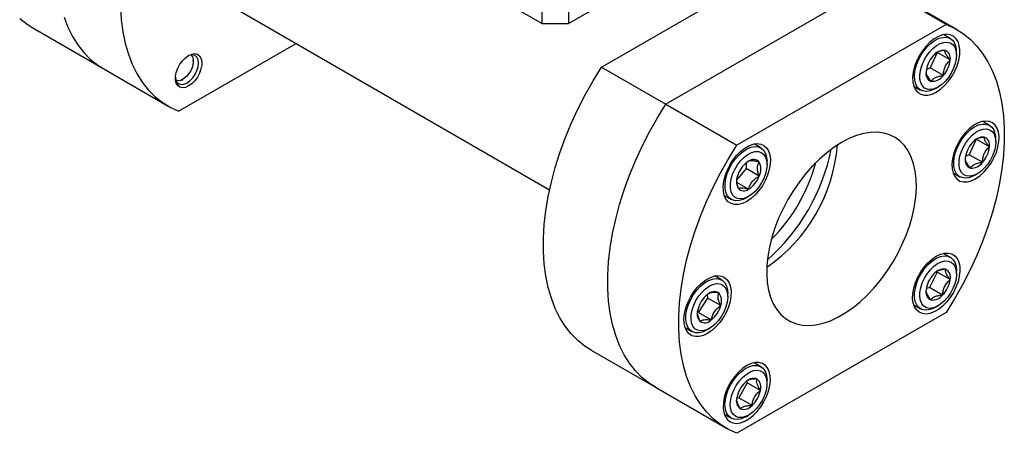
# Model space of a CAD drawing. Header units: inches. Extents: x 0.84 to 10.44, y 1.26 to 8.04.
# Tile 6 of 8: x 7.83 to 10.44, y 2.73 to 3.82. Entities that reach past the tile are written whole.
import ezdxf

# ---------------------------------------------------------------- set-up
doc = ezdxf.new("R2010")
doc.units = ezdxf.units.IN
doc.header["$MEASUREMENT"] = 0

msp = doc.modelspace()

# ---------------------------------------------------------------- linework, layer by layer
at = {"color": 7, "linetype": 'Continuous', "lineweight": 25}
for p, q in [((8.4101, 4.2753), (9.2105, 3.8133)), ((9.2105, 3.8133), (9.2105, 4.0946)), ((9.2801, 4.0946), (9.2801, 3.8133)), ((9.3681, 3.698), (9.9228, 4.0182)), ((9.2801, 3.8133), (9.54, 3.9633)), ((10.0933, 3.9198), (9.5386, 3.5996)), ((10.2812, 3.8113), (10.0933, 3.9198)), ((10.309, 3.798), (10.1211, 3.9065)), ((8.3985, 3.8534), (9.2304, 3.3732)), ((9.2105, 3.8133), (9.2801, 3.8133)), ((10.2812, 3.8113), (9.7266, 3.4911)), ((7.8614, 3.8017), (8.0493, 3.6932)), ((10.2921, 3.7736), (10.2739, 3.7841)), ((8.2476, 3.5814), (8.5587, 3.761)), ((10.2568, 3.7367), (10.2388, 3.6959)), ((10.2918, 3.7169), (10.2572, 3.7369)), ((10.3085, 3.7295), (10.3085, 3.7375)), ((8.2865, 3.7134), (8.2865, 3.7166)), ((8.0493, 3.6932), (8.2199, 3.5948)), ((9.3681, 3.698), (9.5386, 3.5996)), ((10.2388, 3.6959), (10.2283, 3.6908)), ((10.2736, 3.6758), (10.2388, 3.6959)), ((8.2559, 3.6637), (8.2587, 3.6652)), ((10.1952, 3.6477), (10.2134, 3.6372)), ((10.2528, 3.6411), (10.2597, 3.6451)), ((9.5386, 3.5996), (9.7266, 3.4911)), ((10.3961, 3.5438), (10.3779, 3.5543)), ((10.3609, 3.5068), (10.3424, 3.4658)), ((10.3609, 3.5069), (10.3609, 3.5068)), ((10.3957, 3.4868), (10.3609, 3.5068)), ((10.4124, 3.4997), (10.4124, 3.5077)), ((9.7902, 3.4838), (9.772, 3.4943)), ((9.7508, 3.4438), (9.7508, 3.4292)), ((9.8065, 3.4397), (9.8065, 3.4478)), ((10.3424, 3.4658), (10.3322, 3.461)), ((10.3772, 3.4457), (10.3424, 3.4658)), ((9.7508, 3.4292), (9.7259, 3.3982)), ((9.7856, 3.4091), (9.7508, 3.4292)), ((10.2992, 3.4179), (10.3174, 3.4074)), ((9.7578, 3.3745), (9.7264, 3.3926)), ((10.3567, 3.4113), (10.3637, 3.4153)), ((9.6932, 3.3579), (9.7114, 3.3474)), ((9.7508, 3.3513), (9.7578, 3.3553)), ((10.2921, 3.1939), (10.2739, 3.2044)), ((10.2561, 3.1565), (10.2568, 3.1549)), ((10.3085, 3.1499), (10.3085, 3.1579)), ((9.6862, 3.134), (9.668, 3.1445)), ((10.2568, 3.1549), (10.2369, 3.1142)), ((10.2916, 3.1348), (10.2568, 3.1549)), ((9.7018, 3.1077), (9.7025, 3.0979)), ((10.2369, 3.1142), (10.2282, 3.1107)), ((10.2717, 3.0941), (10.2369, 3.1142)), ((9.649, 3.086), (9.6241, 3.0481)), ((9.6477, 3.0947), (9.649, 3.086)), ((9.6838, 3.0659), (9.649, 3.086)), ((9.7025, 3.0899), (9.7025, 3.0979)), ((10.1952, 3.0681), (10.2134, 3.0576)), ((10.2528, 3.0615), (10.2597, 3.0655)), ((9.6241, 3.0481), (9.6219, 3.0478)), ((9.6589, 3.0281), (9.6241, 3.0481)), ((10.2812, 3.0478), (9.7266, 2.7276)), ((9.5893, 3.0081), (9.6075, 2.9976)), ((9.6469, 3.0015), (9.6538, 3.0055)), ((9.3404, 2.9479), (9.5109, 2.8495)), ((9.7902, 2.9042), (9.772, 2.9147)), ((9.5109, 2.8495), (9.6988, 2.741)), ((9.7542, 2.8614), (9.7321, 2.8217)), ((9.7529, 2.8658), (9.7542, 2.8614)), ((9.789, 2.8413), (9.7542, 2.8614)), ((9.8065, 2.8601), (9.8065, 2.8681)), ((9.7321, 2.8217), (9.7261, 2.8199)), ((9.7669, 2.8016), (9.7321, 2.8217)), ((9.6932, 2.7783), (9.7114, 2.7678)), ((9.7508, 2.7717), (9.7578, 2.7757))]:
    msp.add_line(p, q, dxfattribs=at)
at = {"color": 7, "linetype": 'Continuous', "lineweight": 25, "flags": 128}
for points in [[(8.0937, 3.8569), (8.0958, 3.8234), (8.1, 3.7914), (8.1063, 3.761), (8.1146, 3.7323), (8.1249, 3.7056), (8.1371, 3.6809), (8.1513, 3.6584), (8.1672, 3.6381), (8.1849, 3.6202), (8.2043, 3.6047), (8.2252, 3.5918), (8.2476, 3.5814)], [(7.8265, 3.8271), (7.8459, 3.8116), (7.8614, 3.8017)], [(7.9441, 3.8308), (7.9544, 3.804), (7.9666, 3.7793), (7.9808, 3.7568), (7.9967, 3.7365), (8.0144, 3.7186), (8.0338, 3.7031), (8.0493, 3.6932)], [(7.9441, 3.8308), (7.9544, 3.804), (7.9666, 3.7793), (7.9808, 3.7568), (7.9967, 3.7365), (8.0144, 3.7186), (8.0338, 3.7031), (8.0493, 3.6932)], [(10.2812, 3.8113), (10.3036, 3.801), (10.3245, 3.788), (10.3439, 3.7726), (10.3616, 3.7547), (10.3776, 3.7344), (10.3917, 3.7118), (10.404, 3.6871), (10.4143, 3.6604), (10.4226, 3.6317), (10.4288, 3.6013), (10.433, 3.5693), (10.4351, 3.5358), (10.4351, 3.501), (10.433, 3.4651), (10.4288, 3.4283), (10.4226, 3.3906), (10.4143, 3.3524), (10.404, 3.3137), (10.3917, 3.2749), (10.3776, 3.236), (10.3616, 3.1973), (10.3439, 3.1589), (10.3245, 3.1211), (10.3036, 3.084), (10.2812, 3.0478)], [(10.2549, 3.6319), (10.2661, 3.6395), (10.2769, 3.6492), (10.287, 3.6606), (10.2961, 3.6735), (10.3038, 3.6874), (10.31, 3.7018), (10.3144, 3.7162), (10.3169, 3.7303), (10.3174, 3.7436), (10.3159, 3.7555), (10.3125, 3.7659), (10.3071, 3.7742), (10.3001, 3.7803), (10.2917, 3.784), (10.282, 3.7851), (10.2715, 3.7835), (10.2605, 3.7795), (10.2493, 3.773), (10.2382, 3.7643), (10.2277, 3.7537), (10.218, 3.7415), (10.2096, 3.728), (10.2026, 3.7139), (10.1973, 3.6994), (10.1938, 3.685), (10.1923, 3.6713), (10.1928, 3.6587), (10.1953, 3.6475), (10.1997, 3.6381), (10.2059, 3.6308), (10.2137, 3.6259), (10.2227, 3.6236), (10.2329, 3.6238), (10.2437, 3.6266), (10.2549, 3.6319)], [(10.2528, 3.6411), (10.2484, 3.6388), (10.238, 3.6349), (10.2281, 3.6335), (10.2191, 3.6348), (10.2113, 3.6386), (10.205, 3.6448), (10.2005, 3.6532), (10.1978, 3.6635), (10.1971, 3.6753), (10.1985, 3.6882), (10.2018, 3.7017), (10.2069, 3.7154), (10.2137, 3.7287), (10.2219, 3.7411), (10.2313, 3.7523), (10.2414, 3.7617), (10.2519, 3.7692), (10.2624, 3.7743), (10.2726, 3.7769), (10.2821, 3.777), (10.2905, 3.7744), (10.2976, 3.7694), (10.303, 3.7621), (10.303, 3.7621)], [(10.3037, 3.751), (10.307, 3.7422), (10.3084, 3.7317), (10.3078, 3.72), (10.3052, 3.7075), (10.3008, 3.6948), (10.2947, 3.6823), (10.2871, 3.6706), (10.2784, 3.6602), (10.269, 3.6515), (10.2592, 3.6448), (10.2494, 3.6404), (10.24, 3.6386), (10.2314, 3.6393), (10.224, 3.6425), (10.2181, 3.6481), (10.2139, 3.656), (10.2115, 3.6657), (10.2111, 3.6768), (10.2127, 3.689), (10.2163, 3.7016), (10.2216, 3.7143), (10.2284, 3.7264), (10.2366, 3.7375), (10.2457, 3.7471), (10.2554, 3.7549), (10.2652, 3.7605), (10.2749, 3.7636), (10.2839, 3.7642), (10.2919, 3.7622), (10.2986, 3.7577), (10.3037, 3.751)], [(8.274, 3.6481), (8.2656, 3.6444), (8.2577, 3.6433), (8.2507, 3.6449), (8.2451, 3.6489), (8.2412, 3.6553), (8.2392, 3.6636), (8.2392, 3.6733), (8.2412, 3.684), (8.2451, 3.6949), (8.2507, 3.7054), (8.2577, 3.7149), (8.2656, 3.7229), (8.274, 3.729), (8.2823, 3.7326), (8.2902, 3.7337), (8.2972, 3.7322), (8.3028, 3.7281), (8.3067, 3.7218), (8.3087, 3.7135), (8.3087, 3.7037), (8.3067, 3.6931), (8.3028, 3.6822), (8.2972, 3.6717), (8.2902, 3.6621), (8.2823, 3.6541), (8.274, 3.6481)], [(8.28, 3.7303), (8.284, 3.7252), (8.2862, 3.7181), (8.2863, 3.7094), (8.2843, 3.6998), (8.2805, 3.69), (8.275, 3.6808), (8.2683, 3.6728), (8.2609, 3.6666), (8.2534, 3.6628), (8.2462, 3.6614), (8.2408, 3.6624)], [(8.2695, 3.6558), (8.2774, 3.6616), (8.2848, 3.6694), (8.2911, 3.6786), (8.296, 3.6887), (8.299, 3.699), (8.3001, 3.7087), (8.299, 3.7173), (8.296, 3.724), (8.2911, 3.7285), (8.2848, 3.7305), (8.2774, 3.7298), (8.2717, 3.7275)], [(9.3404, 2.9479), (9.3248, 2.9578), (9.3055, 2.9733), (9.2877, 2.9912), (9.2718, 3.0115), (9.2576, 3.034), (9.2454, 3.0587), (9.2351, 3.0855), (9.2268, 3.1141), (9.2205, 3.1445), (9.2163, 3.1766), (9.2142, 3.2101), (9.2142, 3.2448), (9.2163, 3.2807), (9.2205, 3.3176), (9.2268, 3.3553), (9.2351, 3.3935), (9.2454, 3.4321), (9.2576, 3.471), (9.2718, 3.5098), (9.2877, 3.5486), (9.3055, 3.5869), (9.3248, 3.6247), (9.3457, 3.6619), (9.3681, 3.698)], [(8.239, 3.671), (8.24, 3.6649), (8.243, 3.6582), (8.2479, 3.6537), (8.2542, 3.6517), (8.2616, 3.6524), (8.2695, 3.6558)], [(9.5109, 2.8495), (9.4953, 2.8594), (9.476, 2.8749), (9.4583, 2.8928), (9.4423, 2.9131), (9.4282, 2.9356), (9.4159, 2.9603), (9.4056, 2.9871), (9.3973, 3.0157), (9.391, 3.0461), (9.3868, 3.0781), (9.3847, 3.1116), (9.3847, 3.1464), (9.3868, 3.1823), (9.391, 3.2192), (9.3973, 3.2568), (9.4056, 3.2951), (9.4159, 3.3337), (9.4282, 3.3725), (9.4423, 3.4114), (9.4583, 3.4501), (9.476, 3.4885), (9.4953, 3.5263), (9.5163, 3.5634), (9.5386, 3.5996)], [(9.5109, 2.8495), (9.4953, 2.8594), (9.476, 2.8749), (9.4583, 2.8928), (9.4423, 2.9131), (9.4282, 2.9356), (9.4159, 2.9603), (9.4056, 2.9871), (9.3973, 3.0157), (9.391, 3.0461), (9.3868, 3.0781), (9.3847, 3.1116), (9.3847, 3.1464), (9.3868, 3.1823), (9.391, 3.2192), (9.3973, 3.2568), (9.4056, 3.2951), (9.4159, 3.3337), (9.4282, 3.3725), (9.4423, 3.4114), (9.4583, 3.4501), (9.476, 3.4885), (9.4953, 3.5263), (9.5163, 3.5634), (9.5386, 3.5996)], [(10.3588, 3.4021), (10.37, 3.4097), (10.3808, 3.4194), (10.391, 3.4308), (10.4, 3.4437), (10.4078, 3.4576), (10.414, 3.4719), (10.4184, 3.4864), (10.4209, 3.5005), (10.4214, 3.5138), (10.4199, 3.5257), (10.4164, 3.5361), (10.4111, 3.5444), (10.4041, 3.5505), (10.3956, 3.5542), (10.386, 3.5552), (10.3755, 3.5537), (10.3644, 3.5497), (10.3532, 3.5432), (10.3422, 3.5345), (10.3317, 3.5239), (10.322, 3.5116), (10.3136, 3.4982), (10.3066, 3.4841), (10.3012, 3.4696), (10.2978, 3.4552), (10.2963, 3.4415), (10.2968, 3.4288), (10.2993, 3.4176), (10.3037, 3.4083), (10.3099, 3.401), (10.3176, 3.3961), (10.3267, 3.3937), (10.3368, 3.394), (10.3476, 3.3968), (10.3588, 3.4021)], [(10.0039, 3.4985), (9.9841, 3.4859), (9.9646, 3.4712), (9.9454, 3.4545), (9.9269, 3.436), (9.909, 3.4158), (9.8922, 3.3942), (9.8764, 3.3713), (9.8619, 3.3474), (9.8489, 3.3227), (9.8373, 3.2976), (9.8274, 3.2721), (9.8193, 3.2466), (9.813, 3.2213), (9.8086, 3.1965), (9.8061, 3.1724), (9.8057, 3.1493), (9.8071, 3.1274), (9.8106, 3.1069), (9.8159, 3.088), (9.8231, 3.071), (9.8322, 3.0559), (9.8429, 3.0429), (9.8552, 3.0321), (9.869, 3.0238), (9.8842, 3.0178), (9.9005, 3.0144), (9.9178, 3.0135), (9.9361, 3.0152), (9.955, 3.0193), (9.9743, 3.026), (9.994, 3.0351), (10.0138, 3.0465), (10.0334, 3.0601), (10.0528, 3.0758), (10.0717, 3.0935), (10.0899, 3.1128), (10.1073, 3.1338), (10.1236, 3.1561), (10.1388, 3.1795), (10.1526, 3.2038), (10.1649, 3.2288), (10.1756, 3.2541), (10.1846, 3.2796), (10.1918, 3.3051), (10.1972, 3.3301), (10.2006, 3.3546), (10.2021, 3.3782), (10.2016, 3.4007), (10.1992, 3.422), (10.1948, 3.4417), (10.1885, 3.4597), (10.1803, 3.4758), (10.1705, 3.4899), (10.1589, 3.5017), (10.1458, 3.5113), (10.1313, 3.5185), (10.1156, 3.5232), (10.0987, 3.5253), (10.0809, 3.5249), (10.0623, 3.522), (10.0432, 3.5166), (10.0236, 3.5087), (10.0039, 3.4985)], [(10.3567, 3.4113), (10.3518, 3.4087), (10.3414, 3.4049), (10.3315, 3.4037), (10.3226, 3.4051), (10.3149, 3.409), (10.3087, 3.4154), (10.3042, 3.4239), (10.3017, 3.4343), (10.3011, 3.4461), (10.3026, 3.4591), (10.3059, 3.4726), (10.3112, 3.4863), (10.3181, 3.4995), (10.3263, 3.5119), (10.3357, 3.523), (10.3459, 3.5324), (10.3564, 3.5397), (10.3669, 3.5447), (10.3771, 3.5472), (10.3865, 3.5471), (10.3949, 3.5444), (10.4019, 3.5393), (10.4072, 3.5318), (10.4072, 3.5318)], [(10.4079, 3.5208), (10.4111, 3.5119), (10.4124, 3.5013), (10.4117, 3.4896), (10.409, 3.4771), (10.4045, 3.4643), (10.3983, 3.4519), (10.3907, 3.4403), (10.382, 3.4299), (10.3725, 3.4213), (10.3627, 3.4147), (10.3529, 3.4105), (10.3435, 3.4087), (10.335, 3.4095), (10.3277, 3.4129), (10.3218, 3.4187), (10.3177, 3.4266), (10.3154, 3.4364), (10.3151, 3.4476), (10.3168, 3.4598), (10.3204, 3.4724), (10.3258, 3.4851), (10.3328, 3.4972), (10.341, 3.5082), (10.3501, 3.5177), (10.3598, 3.5254), (10.3697, 3.5308), (10.3793, 3.5339), (10.3882, 3.5343), (10.3962, 3.5322), (10.4029, 3.5277), (10.4079, 3.5208)], [(9.7266, 2.7276), (9.7042, 2.738), (9.6832, 2.7509), (9.6639, 2.7664), (9.6462, 2.7843), (9.6302, 2.8046), (9.6161, 2.8271), (9.6038, 2.8518), (9.5935, 2.8786), (9.5852, 2.9072), (9.5789, 2.9376), (9.5747, 2.9696), (9.5726, 3.0031), (9.5726, 3.0379), (9.5747, 3.0738), (9.5789, 3.1107), (9.5852, 3.1483), (9.5935, 3.1866), (9.6038, 3.2252), (9.6161, 3.2641), (9.6302, 3.3029), (9.6462, 3.3416), (9.6639, 3.38), (9.6832, 3.4178), (9.7042, 3.4549), (9.7266, 3.4911)], [(9.7529, 3.3421), (9.7417, 3.3368), (9.7309, 3.334), (9.7208, 3.3338), (9.7117, 3.3362), (9.7039, 3.341), (9.6977, 3.3483), (9.6933, 3.3577), (9.6908, 3.3689), (9.6903, 3.3815), (9.6918, 3.3953), (9.6953, 3.4096), (9.7006, 3.4241), (9.7076, 3.4383), (9.7161, 3.4517), (9.7257, 3.4639), (9.7362, 3.4745), (9.7473, 3.4832), (9.7585, 3.4897), (9.7696, 3.4938), (9.7801, 3.4953), (9.7897, 3.4942), (9.7982, 3.4905), (9.8052, 3.4844), (9.8105, 3.4761), (9.814, 3.4658), (9.8155, 3.4538), (9.815, 3.4405), (9.8125, 3.4265), (9.8081, 3.412), (9.8019, 3.3976), (9.7941, 3.3837), (9.785, 3.3709), (9.7749, 3.3594), (9.7641, 3.3497), (9.7529, 3.3421)], [(9.7508, 3.3513), (9.7429, 3.3474), (9.7326, 3.3443), (9.723, 3.3439), (9.7143, 3.346), (9.707, 3.3506), (9.7013, 3.3576), (9.6974, 3.3667), (9.6954, 3.3775), (9.6954, 3.3897), (9.6974, 3.4029), (9.7013, 3.4165), (9.707, 3.4301), (9.7143, 3.4432), (9.723, 3.4552), (9.7326, 3.4659), (9.7429, 3.4747), (9.7535, 3.4814), (9.7639, 3.4857), (9.7739, 3.4875), (9.7831, 3.4866), (9.7911, 3.4833), (9.7976, 3.4774), (9.8025, 3.4694), (9.8055, 3.4593), (9.8065, 3.4478), (9.8065, 3.4478)], [(9.8065, 3.4397), (9.8055, 3.4278), (9.8025, 3.4153), (9.7978, 3.4025), (9.7913, 3.3902), (9.7835, 3.3787), (9.7747, 3.3686), (9.7651, 3.3603), (9.7553, 3.354), (9.7456, 3.3501), (9.7363, 3.3487), (9.7279, 3.3499), (9.7208, 3.3536), (9.7152, 3.3597), (9.7113, 3.3679), (9.7093, 3.3779), (9.7093, 3.3893), (9.7113, 3.4016), (9.7152, 3.4143), (9.7208, 3.4269), (9.7279, 3.4389), (9.7363, 3.4497), (9.7456, 3.459), (9.7553, 3.4664), (9.7651, 3.4715), (9.7747, 3.4741), (9.7835, 3.4742), (9.7913, 3.4718), (9.7978, 3.4668), (9.8025, 3.4596), (9.8055, 3.4505), (9.8065, 3.4397)], [(10.2549, 3.1969), (10.2661, 3.2022), (10.2769, 3.205), (10.287, 3.2052), (10.2961, 3.2028), (10.3038, 3.1979), (10.31, 3.1907), (10.3144, 3.1813), (10.3169, 3.1701), (10.3174, 3.1574), (10.3159, 3.1437), (10.3125, 3.1294), (10.3071, 3.1149), (10.3001, 3.1007), (10.2917, 3.0873), (10.282, 3.0751), (10.2715, 3.0644), (10.2605, 3.0557), (10.2493, 3.0493), (10.2382, 3.0452), (10.2277, 3.0437), (10.218, 3.0448), (10.2096, 3.0484), (10.2026, 3.0545), (10.1973, 3.0629), (10.1938, 3.0732), (10.1923, 3.0852), (10.1928, 3.0984), (10.1953, 3.1125), (10.1997, 3.127), (10.2059, 3.1414), (10.2137, 3.1552), (10.2227, 3.1681), (10.2329, 3.1796), (10.2437, 3.1893), (10.2549, 3.1969)], [(10.2528, 3.0615), (10.2448, 3.0575), (10.2345, 3.0545), (10.2249, 3.054), (10.2163, 3.0561), (10.209, 3.0608), (10.2033, 3.0677), (10.1993, 3.0768), (10.1974, 3.0877), (10.1974, 3.0999), (10.1994, 3.1131), (10.2033, 3.1267), (10.209, 3.1403), (10.2163, 3.1533), (10.225, 3.1654), (10.2346, 3.176), (10.2449, 3.1848), (10.2555, 3.1915), (10.2659, 3.1958), (10.2759, 3.1976), (10.2851, 3.1968), (10.2931, 3.1934), (10.2996, 3.1875), (10.3045, 3.1795), (10.3045, 3.1795)], [(10.305, 3.1687), (10.3077, 3.1593), (10.3084, 3.1484), (10.3072, 3.1364), (10.304, 3.1238), (10.299, 3.1111), (10.2924, 3.0989), (10.2845, 3.0875), (10.2755, 3.0776), (10.2659, 3.0695), (10.2561, 3.0635), (10.2463, 3.0599), (10.2372, 3.0588), (10.229, 3.0604), (10.222, 3.0644), (10.2166, 3.0707), (10.2129, 3.0792), (10.2112, 3.0894), (10.2114, 3.1009), (10.2136, 3.1133), (10.2177, 3.126), (10.2236, 3.1386), (10.2309, 3.1504), (10.2394, 3.1611), (10.2487, 3.1702), (10.2585, 3.1772), (10.2683, 3.1821), (10.2778, 3.1844), (10.2865, 3.1842), (10.2942, 3.1814), (10.3004, 3.1762), (10.305, 3.1687)], [(10.3045, 3.1795), (10.3075, 3.1694), (10.3085, 3.1579)], [(9.6489, 2.9922), (9.6378, 2.9869), (9.6269, 2.9841), (9.6168, 2.9839), (9.6077, 2.9863), (9.6, 2.9912), (9.5938, 2.9985), (9.5894, 3.0078), (9.5869, 3.019), (9.5864, 3.0317), (9.5879, 3.0454), (9.5913, 3.0598), (9.5967, 3.0742), (9.6037, 3.0884), (9.6121, 3.1018), (9.6218, 3.1141), (9.6323, 3.1247), (9.6433, 3.1334), (9.6546, 3.1399), (9.6656, 3.1439), (9.6761, 3.1454), (9.6858, 3.1443), (9.6942, 3.1407), (9.7012, 3.1346), (9.7065, 3.1263), (9.71, 3.1159), (9.7115, 3.1039), (9.711, 3.0907), (9.7085, 3.0766), (9.7041, 3.0621), (9.6979, 3.0477), (9.6901, 3.0339), (9.6811, 3.021), (9.6709, 3.0096), (9.6601, 2.9999), (9.6489, 2.9922)], [(9.6469, 3.0015), (9.6372, 2.9969), (9.627, 2.9942), (9.6175, 2.9942), (9.6091, 2.9967), (9.602, 3.0018), (9.5966, 3.0091), (9.593, 3.0185), (9.5913, 3.0296), (9.5916, 3.042), (9.5939, 3.0553), (9.5982, 3.0689), (9.6042, 3.0824), (9.6117, 3.0954), (9.6205, 3.1072), (9.6303, 3.1176), (9.6406, 3.1261), (9.6512, 3.1324), (9.6617, 3.1363), (9.6715, 3.1377), (9.6805, 3.1364), (9.6883, 3.1326), (9.6946, 3.1264), (9.6992, 3.118), (9.7018, 3.1077), (9.7018, 3.1077)], [(9.7019, 3.0984), (9.7025, 3.0874), (9.7011, 3.0753), (9.6977, 3.0627), (9.6925, 3.05), (9.6858, 3.0378), (9.6778, 3.0266), (9.6687, 3.0168), (9.6591, 3.0089), (9.6492, 3.0031), (9.6396, 2.9997), (9.6305, 2.9989), (9.6223, 3.0006), (9.6155, 3.0049), (9.6102, 3.0115), (9.6067, 3.0201), (9.6052, 3.0304), (9.6056, 3.042), (9.608, 3.0545), (9.6123, 3.0672), (9.6183, 3.0797), (9.6257, 3.0915), (9.6343, 3.102), (9.6437, 3.1109), (9.6535, 3.1178), (9.6633, 3.1224), (9.6727, 3.1245), (9.6814, 3.1241), (9.6889, 3.1211), (9.695, 3.1156), (9.6994, 3.108), (9.7019, 3.0984)], [(9.7529, 2.9071), (9.7417, 2.8995), (9.7309, 2.8898), (9.7208, 2.8783), (9.7117, 2.8654), (9.7039, 2.8516), (9.6977, 2.8372), (9.6933, 2.8227), (9.6908, 2.8086), (9.6903, 2.7954), (9.6918, 2.7834), (9.6953, 2.7731), (9.7006, 2.7647), (9.7076, 2.7586), (9.7161, 2.755), (9.7257, 2.7539), (9.7362, 2.7554), (9.7473, 2.7595), (9.7585, 2.766), (9.7696, 2.7747), (9.7801, 2.7853), (9.7897, 2.7975), (9.7982, 2.8109), (9.8052, 2.8251), (9.8105, 2.8396), (9.814, 2.8539), (9.8155, 2.8676), (9.815, 2.8803), (9.8125, 2.8915), (9.8081, 2.9009), (9.8019, 2.9081), (9.7941, 2.913), (9.785, 2.9154), (9.7749, 2.9152), (9.7641, 2.9124), (9.7529, 2.9071)], [(9.7508, 2.7717), (9.7482, 2.7703), (9.7378, 2.7659), (9.7277, 2.7641), (9.7186, 2.7649), (9.7106, 2.7683), (9.704, 2.7741), (9.6991, 2.7822), (9.6962, 2.7922), (9.6951, 2.8037), (9.6961, 2.8165), (9.6991, 2.8299), (9.7039, 2.8436), (9.7105, 2.857), (9.7185, 2.8696), (9.7276, 2.881), (9.7376, 2.8908), (9.7481, 2.8986), (9.7587, 2.9042), (9.769, 2.9072), (9.7786, 2.9077), (9.7872, 2.9056), (9.7945, 2.901), (9.8003, 2.8941), (9.8042, 2.885), (9.8042, 2.885)], [(9.8045, 2.8748), (9.8063, 2.8647), (9.8061, 2.8532), (9.804, 2.8409), (9.8, 2.8282), (9.7942, 2.8156), (9.7869, 2.8037), (9.7785, 2.793), (9.7692, 2.7838), (9.7594, 2.7767), (9.7496, 2.7718), (9.7401, 2.7693), (9.7313, 2.7694), (9.7236, 2.7721), (9.7173, 2.7772), (9.7127, 2.7846), (9.7099, 2.7939), (9.7091, 2.8048), (9.7102, 2.8168), (9.7133, 2.8294), (9.7183, 2.8421), (9.7248, 2.8544), (9.7327, 2.8657), (9.7416, 2.8757), (9.7512, 2.8839), (9.7611, 2.89), (9.7708, 2.8937), (9.78, 2.8948), (9.7882, 2.8934), (9.7953, 2.8895), (9.8008, 2.8832), (9.8045, 2.8748)], [(9.8042, 2.885), (9.8062, 2.8742), (9.8065, 2.8681)]]:
    msp.add_lwpolyline(points, dxfattribs=at)
at = {"color": 7, "linetype": 'Continuous', "lineweight": 25}
for centre, radius, start, end in [((10.255, 3.7386), 0.0535, 358.8628, 26.0164), ((10.2761, 3.7055), 0.037, 87.1439, 144.6671), ((10.2705, 3.7219), 0.0218, 346.767, 70.0825), ((10.2996, 3.6785), 0.0722, 137.9562, 174.2182), ((10.2199, 3.7242), 0.0722, 317.9562, 354.2182), ((10.249, 3.6808), 0.0218, 166.767, 250.0825), ((10.2434, 3.6973), 0.037, 267.1439, 324.6671), ((10.3584, 3.5087), 0.0541, 358.9639, 25.3022), ((10.4037, 3.4486), 0.0725, 137.6699, 173.8472), ((10.3798, 3.4762), 0.0365, 86.3273, 144.43), ((10.3742, 3.492), 0.0221, 346.3341, 68.9455), ((9.5581, 3.5268), 0.4364, 304.5968, 355.4086), ((9.4566, 3.5854), 0.5305, 311.4173, 348.588), ((10.3237, 3.4945), 0.0725, 317.6699, 353.8472), ((9.7954, 3.39), 0.0698, 122.638, 159.7729), ((9.7704, 3.4332), 0.02, 40.5328, 129.2482), ((9.7485, 3.4277), 0.0415, 333.4364, 26.5636), ((9.4978, 3.5617), 0.453, 314.9507, 345.0547), ((10.3532, 3.4512), 0.0221, 166.3341, 248.9455), ((10.3476, 3.4669), 0.0365, 266.3273, 324.43), ((9.7671, 3.3955), 0.0415, 153.4364, 206.5636), ((9.7201, 3.4332), 0.0698, 302.638, 339.7729), ((9.7451, 3.39), 0.02, 220.5328, 309.2482), ((10.2747, 3.1291), 0.0336, 81.5713, 143.076), ((10.2687, 3.1413), 0.0237, 344.1049, 62.679), ((10.3008, 3.0982), 0.0736, 136.0349, 171.8267), ((10.2187, 3.1453), 0.0736, 316.0349, 351.8267), ((10.2507, 3.1022), 0.0237, 164.1049, 242.679), ((9.6949, 3.0378), 0.0739, 128.7448, 164.4526), ((9.6663, 3.0788), 0.0242, 59.0972, 136.4884), ((9.6535, 3.0785), 0.0328, 337.3309, 39.8651), ((10.2448, 3.1144), 0.0336, 261.5713, 323.076), ((9.6541, 3.045), 0.0328, 157.3309, 219.8651), ((9.6127, 3.0857), 0.0739, 308.7448, 344.4526), ((9.6413, 3.0447), 0.0242, 239.0972, 316.4884), ((9.7712, 2.8438), 0.0292, 72.6831, 140.5828), ((9.7634, 2.8501), 0.0271, 340.9047, 52.4631), ((9.7996, 2.8078), 0.0746, 133.0959, 168.5653), ((9.7521, 2.8137), 0.0271, 160.9047, 232.4631), ((9.7159, 2.8561), 0.0746, 313.0959, 348.5653), ((9.7443, 2.8201), 0.0292, 252.6831, 320.5828)]:
    msp.add_arc(centre, radius, start, end, dxfattribs=at)
for points, knots in [([(10.278, 3.7425), (10.2748, 3.742), (10.2683, 3.741), (10.2604, 3.7389), (10.2572, 3.7366), (10.256, 3.7358)], [0, 0, 0, 0, 0.381634, 0.776316, 1, 1, 1, 1]), ([(10.2918, 3.7169), (10.2894, 3.7197), (10.2873, 3.7223), (10.2844, 3.7262), (10.2835, 3.7274), (10.2819, 3.7298), (10.2812, 3.731), (10.2794, 3.7344), (10.2786, 3.7363), (10.2778, 3.7398), (10.2778, 3.7412), (10.278, 3.7425)], [0, 0, 0, 0, 0.25, 0.25, 0.375, 0.375, 0.5, 0.5, 0.75, 0.75, 1, 1, 1, 1]), ([(10.2736, 3.6758), (10.2737, 3.6798), (10.2741, 3.6837), (10.2752, 3.6894), (10.2757, 3.6914), (10.2768, 3.6951), (10.2775, 3.697), (10.2799, 3.7024), (10.2819, 3.7057), (10.2865, 3.7117), (10.2891, 3.7144), (10.2918, 3.7169)], [0, 0, 0, 0, 0.25, 0.25, 0.375, 0.375, 0.5, 0.5, 0.75, 0.75, 1, 1, 1, 1]), ([(10.2277, 3.6843), (10.2277, 3.6836), (10.2277, 3.6817), (10.2294, 3.6766), (10.2342, 3.669), (10.2393, 3.663), (10.2415, 3.6603)], [0, 0, 0, 0, 0.138108, 0.384356, 0.727101, 1, 1, 1, 1]), ([(10.2415, 3.6603), (10.2428, 3.6622), (10.2443, 3.6641), (10.2471, 3.6667), (10.2481, 3.6675), (10.2505, 3.6691), (10.2518, 3.6698), (10.256, 3.6719), (10.2591, 3.673), (10.2661, 3.6747), (10.2698, 3.6754), (10.2736, 3.6758)], [0, 0, 0, 0, 0.25, 0.25, 0.375, 0.375, 0.5, 0.5, 0.75, 0.75, 1, 1, 1, 1]), ([(10.3822, 3.5126), (10.379, 3.5121), (10.3726, 3.5112), (10.3645, 3.5091), (10.3612, 3.5069), (10.36, 3.506)], [0, 0, 0, 0, 0.376158, 0.765177, 1, 1, 1, 1]), ([(10.3957, 3.4868), (10.3934, 3.4895), (10.3913, 3.4922), (10.3884, 3.4961), (10.3876, 3.4973), (10.386, 3.4998), (10.3853, 3.501), (10.3835, 3.5044), (10.3827, 3.5064), (10.382, 3.5098), (10.382, 3.5113), (10.3822, 3.5126)], [0, 0, 0, 0, 0.25, 0.25, 0.375, 0.375, 0.5, 0.5, 0.75, 0.75, 1, 1, 1, 1]), ([(10.3772, 3.4457), (10.3774, 3.4497), (10.3778, 3.4535), (10.379, 3.4593), (10.3795, 3.4612), (10.3806, 3.465), (10.3813, 3.4669), (10.3837, 3.4722), (10.3858, 3.4755), (10.3904, 3.4816), (10.393, 3.4843), (10.3957, 3.4868)], [0, 0, 0, 0, 0.25, 0.25, 0.375, 0.375, 0.5, 0.5, 0.75, 0.75, 1, 1, 1, 1]), ([(9.7856, 3.4462), (9.7822, 3.4472), (9.7789, 3.448), (9.7743, 3.4489), (9.7728, 3.4492), (9.77, 3.4497), (9.7687, 3.4498), (9.765, 3.4502), (9.763, 3.4501), (9.7599, 3.4497), (9.7587, 3.4493), (9.7578, 3.4487)], [0, 0, 0, 0, 0.25, 0.25, 0.375, 0.375, 0.5, 0.5, 0.75, 0.75, 1, 1, 1, 1]), ([(9.7856, 3.4091), (9.7844, 3.4127), (9.7833, 3.4163), (9.7821, 3.4216), (9.7818, 3.4233), (9.7814, 3.4268), (9.7813, 3.4285), (9.7813, 3.4333), (9.7817, 3.4363), (9.7833, 3.4417), (9.7843, 3.444), (9.7856, 3.4462)], [0, 0, 0, 0, 0.25, 0.25, 0.375, 0.375, 0.5, 0.5, 0.75, 0.75, 1, 1, 1, 1]), ([(10.3317, 3.4546), (10.3317, 3.454), (10.3316, 3.4521), (10.3333, 3.447), (10.338, 3.4393), (10.343, 3.4332), (10.3452, 3.4305)], [0, 0, 0, 0, 0.127834, 0.377017, 0.723848, 1, 1, 1, 1]), ([(10.3452, 3.4305), (10.3465, 3.4324), (10.348, 3.4343), (10.3508, 3.4368), (10.3518, 3.4376), (10.3542, 3.4392), (10.3555, 3.4399), (10.3597, 3.4419), (10.3628, 3.443), (10.3698, 3.4447), (10.3735, 3.4453), (10.3772, 3.4457)], [0, 0, 0, 0, 0.25, 0.25, 0.375, 0.375, 0.5, 0.5, 0.75, 0.75, 1, 1, 1, 1]), ([(9.7262, 3.3944), (9.7263, 3.3922), (9.7266, 3.3866), (9.7287, 3.3806), (9.7299, 3.377)], [0, 0, 0, 0, 0.400134, 1, 1, 1, 1]), ([(9.7578, 3.3745), (9.7587, 3.3779), (9.7598, 3.3813), (9.7622, 3.3863), (9.763, 3.3879), (9.765, 3.3911), (9.7661, 3.3927), (9.7698, 3.3972), (9.7726, 3.4), (9.7788, 3.4049), (9.7822, 3.4071), (9.7856, 3.4091)], [0, 0, 0, 0, 0.25, 0.25, 0.375, 0.375, 0.5, 0.5, 0.75, 0.75, 1, 1, 1, 1]), ([(9.7299, 3.377), (9.7309, 3.3775), (9.732, 3.3779), (9.7343, 3.3783), (9.7352, 3.3783), (9.7372, 3.3784), (9.7383, 3.3783), (9.7419, 3.378), (9.7447, 3.3775), (9.751, 3.3762), (9.7543, 3.3754), (9.7578, 3.3745)], [0, 0, 0, 0, 0.25, 0.25, 0.375, 0.375, 0.5, 0.5, 0.75, 0.75, 1, 1, 1, 1]), ([(10.2796, 3.1624), (10.2765, 3.1621), (10.27, 3.1614), (10.2615, 3.1596), (10.2578, 3.1573), (10.2562, 3.1563)], [0, 0, 0, 0, 0.348002, 0.707903, 1, 1, 1, 1]), ([(10.2916, 3.1348), (10.2894, 3.1377), (10.2873, 3.1405), (10.2847, 3.1446), (10.2839, 3.1459), (10.2825, 3.1485), (10.2818, 3.1498), (10.2803, 3.1534), (10.2797, 3.1556), (10.2792, 3.1593), (10.2793, 3.1609), (10.2796, 3.1624)], [0, 0, 0, 0, 0.25, 0.25, 0.375, 0.375, 0.5, 0.5, 0.75, 0.75, 1, 1, 1, 1]), ([(10.2717, 3.0941), (10.272, 3.098), (10.2725, 3.1019), (10.2738, 3.1076), (10.2743, 3.1095), (10.2756, 3.1132), (10.2764, 3.1151), (10.279, 3.1204), (10.2811, 3.1237), (10.286, 3.1297), (10.2887, 3.1323), (10.2916, 3.1348)], [0, 0, 0, 0, 0.25, 0.25, 0.375, 0.375, 0.5, 0.5, 0.75, 0.75, 1, 1, 1, 1]), ([(10.2277, 3.1056), (10.2277, 3.1052), (10.2275, 3.1035), (10.2288, 3.0985), (10.233, 3.0903), (10.2378, 3.0839), (10.2399, 3.0811)], [0, 0, 0, 0, 0.067359, 0.333821, 0.7047, 1, 1, 1, 1]), ([(9.6787, 3.0996), (9.6757, 3.0999), (9.6694, 3.1005), (9.66, 3.1004), (9.654, 3.0992), (9.652, 3.0977), (9.6516, 3.0974)], [0, 0, 0, 0, 0.262476, 0.533926, 0.91175, 1, 1, 1, 1]), ([(9.6838, 3.0659), (9.6822, 3.0692), (9.6807, 3.0725), (9.6789, 3.0774), (9.6784, 3.079), (9.6776, 3.0821), (9.6772, 3.0837), (9.6765, 3.0881), (9.6765, 3.0907), (9.6772, 3.0956), (9.6779, 3.0977), (9.6787, 3.0996)], [0, 0, 0, 0, 0.25, 0.25, 0.375, 0.375, 0.5, 0.5, 0.75, 0.75, 1, 1, 1, 1]), ([(10.2399, 3.0811), (10.2411, 3.0828), (10.2426, 3.0845), (10.2454, 3.0868), (10.2464, 3.0875), (10.2487, 3.0889), (10.25, 3.0895), (10.2542, 3.0912), (10.2573, 3.0921), (10.2642, 3.0934), (10.2679, 3.0938), (10.2717, 3.0941)], [0, 0, 0, 0, 0.25, 0.25, 0.375, 0.375, 0.5, 0.5, 0.75, 0.75, 1, 1, 1, 1]), ([(9.6589, 3.0281), (9.6596, 3.0317), (9.6605, 3.0354), (9.6625, 3.0407), (9.6632, 3.0425), (9.6649, 3.046), (9.6659, 3.0477), (9.6692, 3.0527), (9.6718, 3.0557), (9.6775, 3.0612), (9.6806, 3.0636), (9.6838, 3.0659)], [0, 0, 0, 0, 0.25, 0.25, 0.375, 0.375, 0.5, 0.5, 0.75, 0.75, 1, 1, 1, 1]), ([(9.6222, 3.0436), (9.6228, 3.0404), (9.624, 3.0342), (9.6273, 3.0273), (9.6289, 3.0239)], [0, 0, 0, 0, 0.515732, 1, 1, 1, 1]), ([(9.6289, 3.0239), (9.63, 3.025), (9.6313, 3.0259), (9.6339, 3.0271), (9.6348, 3.0275), (9.637, 3.028), (9.6382, 3.0283), (9.6421, 3.0288), (9.6451, 3.0289), (9.6518, 3.0287), (9.6553, 3.0285), (9.6589, 3.0281)], [0, 0, 0, 0, 0.25, 0.25, 0.375, 0.375, 0.5, 0.5, 0.75, 0.75, 1, 1, 1, 1]), ([(9.7799, 2.8716), (9.7768, 2.8716), (9.7704, 2.8714), (9.7621, 2.8704), (9.7585, 2.8687), (9.7569, 2.8679)], [0, 0, 0, 0, 0.3505312, 0.7130479, 1, 1, 1, 1]), ([(9.789, 2.8413), (9.7871, 2.8444), (9.7853, 2.8474), (9.783, 2.8518), (9.7823, 2.8533), (9.7811, 2.8562), (9.7806, 2.8576), (9.7794, 2.8615), (9.779, 2.8639), (9.779, 2.8681), (9.7794, 2.87), (9.7799, 2.8716)], [0, 0, 0, 0, 0.25, 0.25, 0.375, 0.375, 0.5, 0.5, 0.75, 0.75, 1, 1, 1, 1]), ([(9.7669, 2.8016), (9.7673, 2.8054), (9.768, 2.8092), (9.7696, 2.8148), (9.7703, 2.8166), (9.7718, 2.8203), (9.7726, 2.8221), (9.7755, 2.8273), (9.7778, 2.8305), (9.7831, 2.8363), (9.786, 2.8389), (9.789, 2.8413)], [0, 0, 0, 0, 0.25, 0.25, 0.375, 0.375, 0.5, 0.5, 0.75, 0.75, 1, 1, 1, 1]), ([(9.7257, 2.8169), (9.7258, 2.8153), (9.726, 2.8109), (9.7296, 2.8022), (9.7338, 2.7953), (9.7356, 2.7923)], [0, 0, 0, 0, 0.252192, 0.668516, 1, 1, 1, 1]), ([(9.7356, 2.7923), (9.7368, 2.7937), (9.7382, 2.7951), (9.741, 2.7969), (9.742, 2.7975), (9.7442, 2.7985), (9.7455, 2.799), (9.7496, 2.8002), (9.7527, 2.8008), (9.7595, 2.8015), (9.7631, 2.8016), (9.7669, 2.8016)], [0, 0, 0, 0, 0.25, 0.25, 0.375, 0.375, 0.5, 0.5, 0.75, 0.75, 1, 1, 1, 1])]:
    msp.add_open_spline(points, degree=3, knots=knots, dxfattribs=at)

doc.saveas('drawing.dxf')
